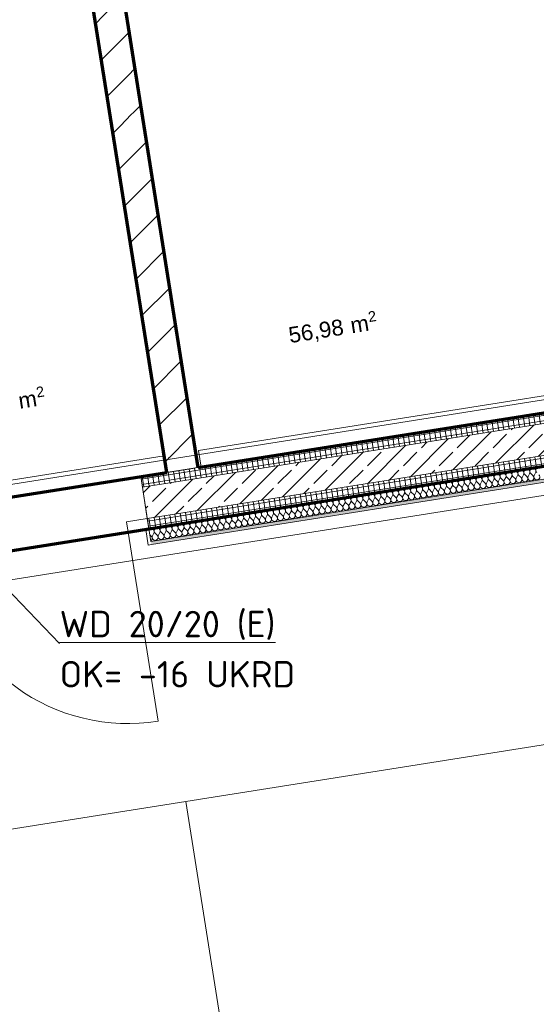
# Model space of a CAD drawing. Header units: millimetres. Extents: x 1523 to 75153, y -41886 to 10268.
# Tile 33 of 54: x 43368 to 45813, y -18203 to -13546. Entities that reach past the tile are written whole.
import ezdxf

# ---------------------------------------------------------------- set-up
doc = ezdxf.new("R2010")
doc.units = ezdxf.units.MM
for name, pattern in [('CAx_nichtHalbton', [20001.0584, 10000, -0.5292, 10000, -0.5292]), ('IMPORT-STRICHPUNKT _7_', [20, 10, -5, 0, -5]), ('Verdeckt 2x', [3.572, 2.3813, -1.1907])]:
    doc.linetypes.add(name, pattern=pattern)
for name, color, linetype, lineweight, true_color in [('50 A--Möblierung', 7, 'Continuous', 13, 0x656565), ('90 A--Achsraster _1_50_', 7, 'IMPORT-STRICHPUNKT _7_', 13, 0x656565), ('Neubau_10 A--Wand innen _ Ausbau', 7, 'Continuous', 13, 0x656565), ('Neubau_10 A--Wand innen _tragend_', 7, 'Continuous', 13, 0x656565), ('Neubau_10 VSI--Wärmeschutz _veritkal_', 7, 'Continuous', 13, 0x656565), ('Neubau_20 A--Gründungsbelag', 7, 'Continuous', 13, 0x656565), ('Neubau_80 A--Raum', 7, 'Continuous', 13, 0x656565), ('Sockelbeschichtung Sprühnebel', 7, 'Continuous', 13, 0x656565), ('Xref_706_5_--_ÜP_-1_000_16_Übersichtsplan UG_IFC 2025_01_13_dwg', 7, 'Continuous', 13, 0x767676), ('XX', 7, 'Continuous', 18, 0x804040)]:
    doc.layers.add(name, color=color, linetype=linetype, lineweight=lineweight, true_color=true_color)
doc.layers.add('M-EQPM-___-IDEN', color=7, linetype='Continuous', lineweight=9)
doc.styles.add('Arial', font='arial.ttf', dxfattribs={"height": 75})
doc.styles.add('Arial_1', font='arial.ttf', dxfattribs={"height": 49.5})
doc.styles.add('ISOCPEUR', font='isocpeur.ttf', dxfattribs={"height": 125})
pattern_1 = [(86.336, (0, 0), (-86.42598, 5.53439), [0, -50]), (86.336, (-41.615, 27.72), (-86.42598, 5.53439), [0, -50])]
pattern_2 = [(95.336, (0, 0), (24.891662, 2.324905), []), (185.336, (0, 0), (-2.324905, 24.891662), [])]

# ---------------------------------------------------------------- blocks, each defined once
blk = doc.blocks.new('Xref_706_5_--_ÜP_-1_000_11_Übersichtsplan UG_IFC 2024_09_30_dwg__X127-41959695-SuD_-1UG gesamt Plot  - Blatt 2')
at = {"layer": 'Neubau_10 A--Wand innen _ Ausbau', "color": 9, "true_color": 0xcbcbcb}
blk.add_line((10499.6, -47061.6), (10491.8, -47052), dxfattribs=at)
blk = doc.blocks.new('Xref_706_5_--_ÜP_-1_000_11_Übersichtsplan UG_IFC 2024_09_30_dwg__X128-41959696-SuD_-1UG gesamt Plot  - Blatt 2')
at = {"layer": 'Neubau_10 A--Wand innen _ Ausbau', "color": 9, "true_color": 0xcbcbcb}
blk.add_line((10509.2, -47073.7), (10499.6, -47061.6), dxfattribs=at)
blk = doc.blocks.new('Xref_706_5_--_ÜP_-1_000_11_Übersichtsplan UG_IFC 2024_09_30_dwg__X129-41959697-SuD_-1UG gesamt Plot  - Blatt 2')
at = {"layer": 'Neubau_10 A--Wand innen _ Ausbau', "color": 9, "true_color": 0xcbcbcb}
for p, q in [((10334.6, -47081.8), (10325, -47069.8)), ((10509.2, -47073.7), (10499.6, -47061.6)), ((9286.4, -47130.7), (9276.7, -47118.6)), ((9461, -47122.6), (9451.3, -47110.5)), ((9635.6, -47114.4), (9626, -47102.4)), ((9810.2, -47106.3), (9800.6, -47094.2)), ((9985.4, -47098.1), (9975.7, -47086.1)), ((10160, -47090), (10150.3, -47077.9)), ((8412.8, -47171.4), (8403.1, -47159.3)), ((8587.4, -47163.3), (8577.7, -47151.2)), ((8762, -47155.1), (8752.3, -47143.1)), ((8937.1, -47147), (8927.5, -47134.9)), ((9111.8, -47138.8), (9102.1, -47126.8)), ((7364.5, -47220.3), (7354.9, -47208.2)), ((7539.1, -47212.1), (7529.5, -47200.1)), ((7713.7, -47204), (7704.1, -47191.9)), ((7888.9, -47195.8), (7879.2, -47183.8)), ((8238.1, -47179.5), (8228.5, -47167.5)), ((6665.5, -47252.8), (6655.9, -47240.8)), ((6838.3, -47242.4), (6830.5, -47232.6)), ((6840.7, -47244.7), (6838.9, -47242.4)), ((7015.3, -47236.5), (7005.6, -47224.5)), ((7189.9, -47228.4), (7180.2, -47216.3))]:
    blk.add_line(p, q, dxfattribs=at)
at = {"layer": 'Neubau_10 A--Wand innen _ Ausbau', "color": 9, "true_color": 0xcbcbcb, "flags": 128}
blk.add_lwpolyline([(8063.5, -47187.7), (8054.2, -47176.1), (8053.9, -47175.6)], dxfattribs=at)
blk = doc.blocks.new('Xref_706_5_--_ÜP_-1_000_11_Übersichtsplan UG_IFC 2024_09_30_dwg__X130-41959698-SuD_-1UG gesamt Plot  - Blatt 2')
at = {"layer": 'Neubau_10 A--Wand innen _ Ausbau', "color": 9, "true_color": 0xcbcbcb}
for p, q in [((10150.3, -47077.9), (10140.7, -47065.9)), ((10325, -47069.8), (10315.3, -47057.7)), ((10499.6, -47061.6), (10489.9, -47049.6)), ((9102.1, -47126.8), (9092.4, -47114.7)), ((9276.7, -47118.6), (9267.1, -47106.6)), ((9451.3, -47110.5), (9441.7, -47098.4)), ((9626, -47102.4), (9616.3, -47090.3)), ((9800.6, -47094.2), (9790.9, -47082.2)), ((9975.7, -47086.1), (9966.1, -47074)), ((8053.9, -47175.6), (8044.2, -47163.6)), ((8228.5, -47167.5), (8218.8, -47155.4)), ((8403.1, -47159.3), (8393.4, -47147.3)), ((8577.7, -47151.2), (8568.1, -47139.1)), ((8752.3, -47143.1), (8742.7, -47131)), ((8927.5, -47134.9), (8917.8, -47122.8)), ((7005.6, -47224.5), (6996, -47212.4)), ((7180.2, -47216.3), (7170.6, -47204.3)), ((7354.9, -47208.2), (7345.2, -47196.1)), ((7529.5, -47200.1), (7519.8, -47188)), ((7704.1, -47191.9), (7694.4, -47179.9)), ((7879.2, -47183.8), (7869.6, -47171.7)), ((6655.9, -47240.8), (6646.2, -47228.7)), ((6830.5, -47232.6), (6820.8, -47220.6))]:
    blk.add_line(p, q, dxfattribs=at)
blk = doc.blocks.new('Xref_706_5_--_ÜP_-1_000_11_Übersichtsplan UG_IFC 2024_09_30_dwg__X131-41959699-SuD_-1UG gesamt Plot  - Blatt 2')
at = {"layer": 'Neubau_10 A--Wand innen _ Ausbau', "color": 9, "true_color": 0xcbcbcb}
for p, q in [((10403, -46941), (10393.4, -46928.9)), ((9354.8, -46989.9), (9345.1, -46977.8)), ((9529.4, -46981.7), (9519.8, -46969.7)), ((9704, -46973.6), (9694.4, -46961.5)), ((9878.7, -46965.4), (9869, -46953.4)), ((10053.8, -46957.3), (10044.1, -46945.2)), ((10228.4, -46949.1), (10218.8, -46937.1)), ((8306.6, -47038.7), (8296.9, -47026.6)), ((8481.2, -47030.6), (8471.5, -47018.5)), ((8655.8, -47022.4), (8646.1, -47010.4)), ((8830.4, -47014.3), (8820.8, -47002.2)), ((9005.6, -47006.1), (8995.9, -46994.1)), ((9180.2, -46998), (9170.5, -46985.9)), ((7432.9, -47079.4), (7423.3, -47067.4)), ((7607.6, -47071.3), (7597.9, -47059.2)), ((7782.2, -47063.1), (7772.5, -47051.1)), ((7957.3, -47055), (7947.7, -47042.9)), ((8131.9, -47046.8), (8122.3, -47034.8)), ((6733.9, -47112), (6724.3, -47099.9)), ((6909.1, -47103.8), (6899.4, -47091.8)), ((7083.7, -47095.7), (7074.1, -47083.6)), ((7258.3, -47087.6), (7248.7, -47075.5))]:
    blk.add_line(p, q, dxfattribs=at)
blk = doc.blocks.new('Xref_706_5_--_ÜP_-1_000_11_Übersichtsplan UG_IFC 2024_09_30_dwg__X132-41959700-SuD_-1UG gesamt Plot  - Blatt 2')
at = {"layer": 'Neubau_10 A--Wand innen _ Ausbau', "color": 9, "true_color": 0xcbcbcb}
for p, q in [((9713.7, -46985.6), (9704, -46973.6)), ((9888, -46977.1), (9878.7, -46965.4)), ((9888.8, -46977.5), (9888.6, -46977.2)), ((10063.5, -46969.3), (10053.8, -46957.3)), ((10238.1, -46961.2), (10228.4, -46949.1)), ((10412.7, -46953.1), (10403, -46941)), ((8665.4, -47034.5), (8655.8, -47022.4)), ((8840.1, -47026.4), (8830.4, -47014.3)), ((9015.2, -47018.2), (9005.6, -47006.1)), ((9189.8, -47010.1), (9180.2, -46998)), ((9364.5, -47001.9), (9354.8, -46989.9)), ((9539.1, -46993.8), (9529.4, -46981.7)), ((7617.2, -47083.3), (7607.6, -47071.3)), ((7791.8, -47075.2), (7782.2, -47063.1)), ((7967, -47067), (7957.3, -47055)), ((8141.6, -47058.9), (8131.9, -47046.8)), ((8316.2, -47050.8), (8306.6, -47038.7)), ((8490.8, -47042.6), (8481.2, -47030.6)), ((6743.6, -47124.1), (6733.9, -47112)), ((6918.7, -47115.9), (6909.1, -47103.8)), ((7093.4, -47107.8), (7083.7, -47095.7)), ((7442.6, -47091.5), (7432.9, -47079.4))]:
    blk.add_line(p, q, dxfattribs=at)
at = {"layer": 'Neubau_10 A--Wand innen _ Ausbau', "color": 9, "true_color": 0xcbcbcb, "flags": 128}
blk.add_lwpolyline([(7268, -47099.6), (7258.5, -47087.8), (7258.3, -47087.6)], dxfattribs=at)
blk = doc.blocks.new('Xref_706_5_--_ÜP_-1_000_11_Übersichtsplan UG_IFC 2024_09_30_dwg__X133-41959701-SuD_-1UG gesamt Plot  - Blatt 2')
at = {"layer": 'Neubau_10 A--Wand innen _ Ausbau', "color": 9, "true_color": 0xcbcbcb}
for p, q in [((9966.1, -47074), (9888.8, -46977.5)), ((10140.7, -47065.9), (10063.5, -46969.3)), ((10315.3, -47057.7), (10238.1, -46961.2)), ((10489.9, -47049.6), (10412.7, -46953.1)), ((8871.4, -47065.5), (8840.1, -47026.4)), ((9092.4, -47114.7), (9015.2, -47018.2)), ((9267.1, -47106.6), (9189.8, -47010.1)), ((9441.7, -47098.4), (9364.5, -47001.9)), ((9616.3, -47090.3), (9539.1, -46993.8)), ((9790.9, -47082.2), (9713.7, -46985.6)), ((8044.2, -47163.6), (7967, -47067)), ((8218.8, -47155.4), (8141.6, -47058.9)), ((8393.4, -47147.3), (8316.2, -47050.8)), ((8568.1, -47139.1), (8490.8, -47042.6)), ((8742.7, -47131), (8665.4, -47034.5)), ((8917.8, -47122.8), (8872, -47065.6)), ((6996, -47212.4), (6918.7, -47115.9)), ((7170.6, -47204.3), (7093.4, -47107.8)), ((7345.2, -47196.1), (7268, -47099.6)), ((7854.8, -47153.9), (7791.8, -47075.2)), ((6820.8, -47220.6), (6743.6, -47124.1)), ((7869.6, -47171.7), (7855.4, -47154)), ((6646.2, -47228.7), (6634.6, -47214.2))]:
    blk.add_line(p, q, dxfattribs=at)
at = {"layer": 'Neubau_10 A--Wand innen _ Ausbau', "color": 9, "true_color": 0xcbcbcb, "flags": 128}
for points in [[(7519.8, -47188), (7457.3, -47109.8), (7442.6, -47091.5)], [(7694.4, -47179.9), (7656, -47131.9), (7617.2, -47083.3)]]:
    blk.add_lwpolyline(points, dxfattribs=at)
blk = doc.blocks.new('Xref_706_5_--_ÜP_-1_000_11_Übersichtsplan UG_IFC 2024_09_30_dwg__X371-41959943-SuD_-1UG gesamt Plot  - Blatt 2')
at = {"layer": 'Neubau_10 A--Wand innen _tragend_', "color": 9, "true_color": 0xcbcbcb}
for p, q in [((10766.4, -45345.1), (10754.6, -45337.1)), ((10766.7, -45350.8), (10755.6, -45359.9)), ((10767.7, -45373.7), (10755.9, -45365.6)), ((10768, -45379.4), (10757, -45388.5)), ((10769.1, -45402.2), (10757.2, -45394.2)), ((10769.3, -45407.9), (10758.3, -45417)), ((10770.4, -45430.7), (10758.6, -45422.7)), ((10770.7, -45436.4), (10759.6, -45445.5)), ((10771.7, -45459.3), (10759.9, -45451.2)), ((10772, -45465), (10761, -45474.1)), ((10773, -45487.8), (10761.2, -45479.8)), ((10773.3, -45493.5), (10762.3, -45502.6)), ((10774.4, -45516.4), (10762.6, -45508.3)), ((10774.6, -45522.1), (10763.6, -45531.2)), ((10775.7, -45544.9), (10763.9, -45536.9)), ((10776, -45550.6), (10765, -45559.7)), ((10777, -45573.4), (10765.2, -45565.4)), ((10777.3, -45579.1), (10766.3, -45588.2)), ((10778.4, -45602), (10766.6, -45593.9)), ((10778.6, -45607.7), (10767.6, -45616.8)), ((10779.7, -45630.5), (10767.9, -45622.5)), ((10780, -45636.2), (10768.9, -45645.3)), ((10781, -45659.1), (10769.2, -45651)), ((10781.3, -45664.8), (10770.3, -45673.9)), ((10782.4, -45687.6), (10770.5, -45679.6)), ((10782.6, -45693.3), (10771.6, -45702.4)), ((10783.7, -45716.1), (10771.9, -45708.1)), ((10784, -45721.8), (10772.9, -45730.9)), ((10785, -45744.7), (10773.2, -45736.7)), ((10785.3, -45750.4), (10774.3, -45759.5)), ((10786.3, -45773.2), (10774.5, -45765.2)), ((10786.6, -45778.9), (10775.6, -45788)), ((10787.7, -45801.8), (10775.9, -45793.7)), ((10787.9, -45807.5), (10776.9, -45816.6)), ((10789, -45830.3), (10777.2, -45822.3)), ((10789.3, -45836), (10778.3, -45845.1)), ((10790.3, -45858.8), (10778.5, -45850.8)), ((10790.6, -45864.6), (10779.6, -45873.6)), ((10791.7, -45887.4), (10779.9, -45879.4)), ((10791.9, -45893.1), (10780.9, -45902.2)), ((10793, -45915.9), (10781.2, -45907.9)), ((10793.3, -45921.6), (10782.2, -45930.7)), ((10794.3, -45944.5), (10782.5, -45936.4)), ((10794.6, -45950.2), (10783.6, -45959.3)), ((10795.7, -45973), (10783.8, -45965)), ((10795.9, -45978.7), (10784.9, -45987.8)), ((10797, -46001.5), (10785.2, -45993.5)), ((10797.3, -46007.3), (10786.2, -46016.3)), ((10798.3, -46030.1), (10786.5, -46022.1)), ((10798.6, -46035.8), (10787.6, -46044.9)), ((10799.6, -46058.6), (10787.8, -46050.6)), ((10799.9, -46064.3), (10788.9, -46073.4)), ((10801, -46087.2), (10789.2, -46079.1)), ((10801.2, -46092.9), (10790.2, -46102)), ((10802.3, -46115.7), (10790.5, -46107.7)), ((10802.6, -46121.4), (10791.6, -46130.5)), ((10803.6, -46144.2), (10791.8, -46136.2)), ((10803.9, -46150), (10792.9, -46159)), ((10805, -46172.8), (10793.2, -46164.8)), ((10805.2, -46178.5), (10794.2, -46187.6)), ((10806.3, -46201.3), (10794.5, -46193.3)), ((10806.6, -46207), (10795.5, -46216.1)), ((10807.6, -46229.9), (10795.8, -46221.8)), ((10807.9, -46235.6), (10796.9, -46244.7)), ((10809, -46258.4), (10797.1, -46250.4)), ((10809.2, -46264.1), (10798.2, -46273.2)), ((10810.3, -46286.9), (10798.5, -46278.9)), ((10810.6, -46292.7), (10799.5, -46301.8)), ((10811.6, -46315.5), (10799.8, -46307.5)), ((10811.9, -46321.2), (10800.9, -46330.3)), ((10813, -46344), (10801.1, -46336)), ((10813.2, -46349.7), (10802.2, -46358.8)), ((10814.3, -46372.6), (10802.5, -46364.5)), ((10814.5, -46378.3), (10803.5, -46387.4)), ((10815.6, -46401.1), (10803.8, -46393.1)), ((10815.9, -46406.8), (10804.9, -46415.9)), ((10816.9, -46429.7), (10805.1, -46421.6)), ((10817.2, -46435.4), (10806.2, -46444.5)), ((10818.3, -46458.2), (10806.5, -46450.2)), ((10818.5, -46463.9), (10807.5, -46473)), ((10819.6, -46486.7), (10807.8, -46478.7)), ((10819.9, -46492.4), (10808.8, -46501.5)), ((10820.9, -46515.3), (10809.1, -46507.2)), ((10821.2, -46521), (10810.2, -46530.1)), ((10822.3, -46543.8), (10810.4, -46535.8)), ((10822.5, -46549.5), (10811.5, -46558.6)), ((10823.6, -46572.4), (10811.8, -46564.3)), ((10823.9, -46578.1), (10812.8, -46587.2)), ((10824.9, -46600.9), (10813.1, -46592.9)), ((10825.2, -46606.6), (10814.2, -46615.7)), ((10826.3, -46629.4), (10814.4, -46621.4)), ((10826.5, -46635.1), (10815.5, -46644.2)), ((10827.6, -46658), (10815.8, -46649.9)), ((10827.8, -46663.7), (10816.8, -46672.8)), ((10828.9, -46686.5), (10817.1, -46678.5)), ((10829.2, -46692.2), (10818.2, -46701.3)), ((10830.2, -46715.1), (10818.4, -46707)), ((10830.5, -46720.8), (10819.5, -46729.9)), ((10831.6, -46743.6), (10819.8, -46735.6)), ((10831.8, -46749.3), (10820.8, -46758.4)), ((10832.9, -46772.1), (10821.1, -46764.1)), ((10833.2, -46777.8), (10822.1, -46786.9)), ((10834.2, -46800.7), (10822.4, -46792.6)), ((10834.5, -46806.4), (10823.5, -46815.5)), ((10835.6, -46829.2), (10823.7, -46821.2)), ((10835.8, -46834.9), (10824.8, -46844)), ((10836.9, -46857.8), (10825.1, -46849.7)), ((10837.2, -46863.5), (10826.1, -46872.6)), ((10838.2, -46886.3), (10826.4, -46878.3)), ((10838.5, -46892), (10827.5, -46901.1)), ((10839.6, -46914.8), (10827.7, -46906.8)), ((10839.8, -46920.5), (10828.8, -46929.6)), ((10840.9, -46943.4), (10829.1, -46935.3)), ((10841.1, -46949.1), (10830.1, -46958.2)), ((10842.2, -46971.9), (10830.4, -46963.9)), ((10842.5, -46977.6), (10831.5, -46986.7)), ((10843.5, -47000.5), (10831.7, -46992.4)), ((10843.8, -47006.2), (10832.8, -47015.3)), ((10844.9, -47029), (10833.1, -47021)), ((10845.1, -47034.7), (10834.1, -47043.8)), ((10846.2, -47057.5), (10834.4, -47049.5)), ((10846.5, -47063.2), (10835.4, -47072.3)), ((10847.5, -47086.1), (10835.7, -47078.1)), ((10847.8, -47091.8), (10836.8, -47100.9)), ((10848.9, -47114.6), (10837, -47106.6)), ((10849.1, -47120.3), (10838.1, -47129.4)), ((10850.2, -47143.2), (10838.4, -47135.1)), ((10850.5, -47148.9), (10839.4, -47158)), ((10851.5, -47171.7), (10839.7, -47163.7)), ((10851.8, -47177.4), (10844.8, -47183.2))]:
    blk.add_line(p, q, dxfattribs=at)
for centre, start, end in [((10745.2, -45320.4), 182.6681, 309.538), ((10746.6, -45348.9), 55.7982, 182.6681), ((10746.6, -45348.9), 182.6681, 309.538), ((10774.4, -45333.3), 235.7982, 129.538), ((10775.8, -45361.8), 235.7982, 129.538), ((10747.9, -45377.4), 55.7982, 182.6681), ((10747.9, -45377.4), 182.6681, 309.538), ((10749.2, -45406), 55.7982, 182.6681), ((10777.1, -45390.4), 235.7982, 129.538), ((10749.2, -45406), 182.6681, 309.538), ((10750.5, -45434.5), 55.7982, 182.6681), ((10750.5, -45434.5), 182.6681, 309.538), ((10778.4, -45418.9), 235.7982, 129.538), ((10779.7, -45447.5), 235.7982, 129.538), ((10751.9, -45463.1), 55.7982, 182.6681), ((10751.9, -45463.1), 182.6681, 309.538), ((10753.2, -45491.6), 55.7982, 182.6681), ((10781.1, -45476), 235.7982, 129.538), ((10753.2, -45491.6), 182.6681, 309.538), ((10754.5, -45520.1), 55.7982, 182.6681), ((10754.5, -45520.1), 182.6681, 309.538), ((10755.9, -45548.7), 55.7982, 182.6681), ((10782.4, -45504.5), 235.7982, 129.538), ((10783.7, -45533.1), 235.7982, 129.538), ((10755.9, -45548.7), 182.6681, 309.538), ((10757.2, -45577.2), 55.7982, 182.6681), ((10757.2, -45577.2), 182.6681, 309.538), ((10785.1, -45561.6), 235.7982, 129.538), ((10786.4, -45590.2), 235.7982, 129.538), ((10758.5, -45605.8), 55.7982, 182.6681), ((10758.5, -45605.8), 182.6681, 309.538), ((10759.9, -45634.3), 55.7982, 182.6681), ((10787.7, -45618.7), 235.7982, 129.538), ((10759.9, -45634.3), 182.6681, 309.538), ((10761.2, -45662.8), 55.7982, 182.6681), ((10761.2, -45662.8), 182.6681, 309.538), ((10789.1, -45647.2), 235.7982, 129.538), ((10790.4, -45675.8), 235.7982, 129.538), ((10762.5, -45691.4), 55.7982, 182.6681), ((10762.5, -45691.4), 182.6681, 309.538), ((10763.8, -45719.9), 55.7982, 182.6681), ((10763.8, -45719.9), 182.6681, 309.538), ((10791.7, -45704.3), 235.7982, 129.538), ((10793, -45732.9), 235.7982, 129.538), ((10765.2, -45748.5), 55.7982, 182.6681), ((10765.2, -45748.5), 182.6681, 309.538), ((10766.5, -45777), 55.7982, 182.6681), ((10794.4, -45761.4), 235.7982, 129.538), ((10766.5, -45777), 182.6681, 309.538), ((10767.8, -45805.5), 55.7982, 182.6681), ((10767.8, -45805.5), 182.6681, 309.538), ((10795.7, -45789.9), 235.7982, 129.538), ((10797, -45818.5), 235.7982, 129.538), ((10769.2, -45834.1), 55.7982, 182.6681), ((10769.2, -45834.1), 182.6681, 309.538), ((10770.5, -45862.6), 55.7982, 182.6681), ((10798.4, -45847), 235.7982, 129.538), ((10799.7, -45875.6), 235.7982, 129.538), ((10770.5, -45862.6), 182.6681, 309.538), ((10771.8, -45891.2), 55.7982, 182.6681), ((10771.8, -45891.2), 182.6681, 309.538), ((10773.2, -45919.7), 55.7982, 182.6681), ((10801, -45904.1), 235.7982, 129.538), ((10773.2, -45919.7), 182.6681, 309.538), ((10774.5, -45948.2), 55.7982, 182.6681), ((10774.5, -45948.2), 182.6681, 309.538), ((10802.4, -45932.6), 235.7982, 129.538), ((10803.7, -45961.2), 235.7982, 129.538), ((10775.8, -45976.8), 55.7982, 182.6681), ((10775.8, -45976.8), 182.6681, 309.538), ((10777.1, -46005.3), 55.7982, 182.6681), ((10805, -45989.7), 235.7982, 129.538), ((10777.1, -46005.3), 182.6681, 309.538), ((10778.5, -46033.9), 55.7982, 182.6681), ((10778.5, -46033.9), 182.6681, 309.538), ((10779.8, -46062.4), 55.7982, 182.6681), ((10806.4, -46018.3), 235.7982, 129.538), ((10807.7, -46046.8), 235.7982, 129.538), ((10779.8, -46062.4), 182.6681, 309.538), ((10781.1, -46091), 55.7982, 182.6681), ((10781.1, -46091), 182.6681, 309.538), ((10809, -46075.4), 235.7982, 129.538), ((10810.3, -46103.9), 235.7982, 129.538), ((10782.5, -46119.5), 55.7982, 182.6681), ((10782.5, -46119.5), 182.6681, 309.538), ((10783.8, -46148), 55.7982, 182.6681), ((10811.7, -46132.4), 235.7982, 129.538), ((10783.8, -46148), 182.6681, 309.538), ((10785.1, -46176.6), 55.7982, 182.6681), ((10785.1, -46176.6), 182.6681, 309.538), ((10813, -46161), 235.7982, 129.538), ((10814.3, -46189.5), 235.7982, 129.538), ((10786.5, -46205.1), 55.7982, 182.6681), ((10786.5, -46205.1), 182.6681, 309.538), ((10787.8, -46233.7), 55.7982, 182.6681), ((10787.8, -46233.7), 182.6681, 309.538), ((10815.7, -46218.1), 235.7982, 129.538), ((10817, -46246.6), 235.7982, 129.538), ((10789.1, -46262.2), 55.7982, 182.6681), ((10789.1, -46262.2), 182.6681, 309.538), ((10790.4, -46290.7), 55.7982, 182.6681), ((10818.3, -46275.1), 235.7982, 129.538), ((10790.4, -46290.7), 182.6681, 309.538), ((10791.8, -46319.3), 55.7982, 182.6681), ((10791.8, -46319.3), 182.6681, 309.538), ((10819.7, -46303.7), 235.7982, 129.538), ((10821, -46332.2), 235.7982, 129.538), ((10793.1, -46347.8), 55.7982, 182.6681), ((10793.1, -46347.8), 182.6681, 309.538), ((10794.4, -46376.4), 55.7982, 182.6681), ((10822.3, -46360.8), 235.7982, 129.538), ((10794.4, -46376.4), 182.6681, 309.538), ((10795.8, -46404.9), 55.7982, 182.6681), ((10795.8, -46404.9), 182.6681, 309.538), ((10797.1, -46433.4), 55.7982, 182.6681), ((10823.6, -46389.3), 235.7982, 129.538), ((10825, -46417.8), 235.7982, 129.538), ((10797.1, -46433.4), 182.6681, 309.538), ((10798.4, -46462), 55.7982, 182.6681), ((10798.4, -46462), 182.6681, 309.538), ((10826.3, -46446.4), 235.7982, 129.538), ((10827.6, -46474.9), 235.7982, 129.538), ((10799.8, -46490.5), 55.7982, 182.6681), ((10799.8, -46490.5), 182.6681, 309.538), ((10801.1, -46519.1), 55.7982, 182.6681), ((10829, -46503.5), 235.7982, 129.538), ((10801.1, -46519.1), 182.6681, 309.538), ((10802.4, -46547.6), 55.7982, 182.6681), ((10802.4, -46547.6), 182.6681, 309.538), ((10830.3, -46532), 235.7982, 129.538), ((10831.6, -46560.5), 235.7982, 129.538), ((10803.7, -46576.1), 55.7982, 182.6681), ((10803.7, -46576.1), 182.6681, 309.538), ((10805.1, -46604.7), 55.7982, 182.6681), ((10805.1, -46604.7), 182.6681, 309.538), ((10833, -46589.1), 235.7982, 129.538), ((10834.3, -46617.6), 235.7982, 129.538), ((10806.4, -46633.2), 55.7982, 182.6681), ((10806.4, -46633.2), 182.6681, 309.538), ((10807.7, -46661.8), 55.7982, 182.6681), ((10835.6, -46646.2), 235.7982, 129.538), ((10807.7, -46661.8), 182.6681, 309.538), ((10809.1, -46690.3), 55.7982, 182.6681), ((10809.1, -46690.3), 182.6681, 309.538), ((10836.9, -46674.7), 235.7982, 129.538), ((10838.3, -46703.2), 235.7982, 129.538), ((10810.4, -46718.8), 55.7982, 182.6681), ((10810.4, -46718.8), 182.6681, 309.538), ((10811.7, -46747.4), 55.7982, 182.6681), ((10839.6, -46731.8), 235.7982, 129.538), ((10840.9, -46760.3), 235.7982, 129.538), ((10811.7, -46747.4), 182.6681, 309.538), ((10813.1, -46775.9), 55.7982, 182.6681), ((10813.1, -46775.9), 182.6681, 309.538), ((10814.4, -46804.5), 55.7982, 182.6681), ((10842.3, -46788.9), 235.7982, 129.538), ((10814.4, -46804.5), 182.6681, 309.538), ((10815.7, -46833), 55.7982, 182.6681), ((10815.7, -46833), 182.6681, 309.538), ((10843.6, -46817.4), 235.7982, 129.538), ((10844.9, -46845.9), 235.7982, 129.538), ((10817, -46861.5), 55.7982, 182.6681), ((10817, -46861.5), 182.6681, 309.538), ((10818.4, -46890.1), 55.7982, 182.6681), ((10846.3, -46874.5), 235.7982, 129.538), ((10818.4, -46890.1), 182.6681, 309.538), ((10819.7, -46918.6), 55.7982, 182.6681), ((10819.7, -46918.6), 182.6681, 309.538), ((10821, -46947.2), 55.7982, 182.6681), ((10847.6, -46903), 235.7982, 129.538), ((10848.9, -46931.6), 235.7982, 129.538), ((10821, -46947.2), 182.6681, 309.538), ((10822.4, -46975.7), 55.7982, 182.6681), ((10822.4, -46975.7), 182.6681, 309.538), ((10850.2, -46960.1), 235.7982, 129.538), ((10851.6, -46988.6), 235.7982, 129.538), ((10823.7, -47004.2), 55.7982, 182.6681), ((10823.7, -47004.2), 182.6681, 309.538), ((10825, -47032.8), 55.7982, 182.6681), ((10852.9, -47017.2), 235.7982, 129.538), ((10825, -47032.8), 182.6681, 309.538), ((10826.4, -47061.3), 55.7982, 182.6681), ((10826.4, -47061.3), 182.6681, 309.538), ((10854.2, -47045.7), 235.7982, 129.538), ((10855.6, -47074.3), 235.7982, 129.538), ((10827.7, -47089.9), 55.7982, 182.6681), ((10827.7, -47089.9), 182.6681, 309.538), ((10829, -47118.4), 55.7982, 182.6681), ((10829, -47118.4), 182.6681, 309.538), ((10856.9, -47102.8), 235.7982, 129.538), ((10858.2, -47131.3), 235.7982, 129.538), ((10830.3, -47146.9), 55.7982, 182.6681), ((10830.3, -47146.9), 182.6681, 309.538), ((10831.7, -47175.5), 55.7982, 182.6681), ((10859.6, -47159.9), 235.7982, 129.538), ((10831.7, -47175.5), 182.6681, 218.2778), ((10860.9, -47188.4), 27.3599, 129.538)]:
    blk.add_arc(centre, 14.3, start, end, dxfattribs=at)
blk = doc.blocks.new('Xref_706_5_--_ÜP_-1_000_11_Übersichtsplan UG_IFC 2024_09_30_dwg_Tür Ol 2-Fl 27_9-41959946-SuD_-1UG gesamt Plot  - Blatt 2')
at = {"layer": 'Neubau_10 A--Wand innen _tragend_', "color": 9, "true_color": 0xcbcbcb}
for p, q in [((-905, 0), (-905, 905)), ((905, 0), (905, 905))]:
    blk.add_line(p, q, dxfattribs=at)
at = {"layer": 'Neubau_10 A--Wand innen _tragend_', "color": 9, "true_color": 0xcbcbcb, "flags": 128}
for points in [[(-1005, 75), (-990, 75), (-990, 0)], [(1005, 75), (990, 75), (990, 0)], [(-1005, -50), (-905, -50), (-905, 0), (-1005, 0), (-1005, -50), (-1005, 0), (-1005, -50), (-1005, -200), (-1005, -250)], [(1005, -50), (905, -50), (905, 0), (1005, 0), (1005, -50), (1005, 0), (1005, -50), (1005, -200), (1005, -250)]]:
    blk.add_lwpolyline(points, dxfattribs=at)
at = {"layer": 'Neubau_10 A--Wand innen _tragend_', "color": 9, "true_color": 0xcbcbcb}
for centre, start, end in [((-905, 0), 360, 90), ((905, 0), 90, 180)]:
    blk.add_arc(centre, 905, start, end, dxfattribs=at)
blk = doc.blocks.new('Xref_706_5_--_ÜP_-1_000_11_Übersichtsplan UG_IFC 2024_09_30_dwg_Standard-Rastermarker_7-V2-SuD_-1UG gesamt Plot  - Blatt 2')
at = {"layer": '90 A--Achsraster _1_50_', "color": 9, "true_color": 0xcbcbcb}
blk.add_line((37913.7, 0), (93092.9, 0), dxfattribs=at)
blk = doc.blocks.new('Xref_706_5_--_ÜP_-1_000_11_Übersichtsplan UG_IFC 2024_09_30_dwg_Tank 1_A-U 015_55-41960505-SuD_-1UG gesamt Plot  - Blatt 2')
at = {"layer": 'Neubau_80 A--Raum', "attachment_point": 1, "rotation": 92.6681, "line_spacing_factor": 0.941778}
for s, insert, char_height, width, style in [('2', (7846, -47966.5), 49.5, 46.058, 'Arial_1'), (' m', (7865.6, -48084), 75, 138.65, 'Arial'), ('10,93', (7878, -48350.4), 75, 314.028, 'Arial')]:
    blk.add_mtext(s, dxfattribs=dict(at, insert=insert, char_height=char_height, width=width, style=style))
blk = doc.blocks.new('Xref_706_5_--_ÜP_-1_000_11_Übersichtsplan UG_IFC 2024_09_30_dwg_NEA 1_A-U 016_56-41960506-SuD_-1UG gesamt Plot  - Blatt 2')
at = {"layer": 'Neubau_80 A--Raum', "attachment_point": 1, "rotation": 92.6681, "line_spacing_factor": 0.941778}
for s, insert, char_height, width, style in [('2', (7740.6, -46362.4), 49.5, 46.058, 'Arial_1'), (' m', (7760.2, -46479.8), 75, 138.65, 'Arial'), ('56,98', (7772.6, -46746.2), 75, 314.028, 'Arial')]:
    blk.add_mtext(s, dxfattribs=dict(at, insert=insert, char_height=char_height, width=width, style=style))
blk = doc.blocks.new('Xref_706_5_--_ÜP_-1_000_16_Übersichtsplan UG_IFC 2025_01_13_dwg-35469238-SuD_-1UG gesamt Plot  - Blatt 2')
at = {"layer": 'Neubau_10 A--Wand innen _tragend_', "true_color": 0xcbcbcb}
h = blk.add_hatch(dxfattribs=at)
h.set_pattern_fill('FP_4', color=9, style=0, pattern_type=2)
h.set_pattern_definition(pattern_2)
h.paths.add_polyline_path([(12802, -46648.5), (11992, -37976.2), (11942.2, -37980.8), (12752.2, -46653.1)])
h = blk.add_hatch(dxfattribs=at)
h.set_pattern_fill('FP_2', color=9, style=0, pattern_type=2)
h.set_pattern_definition([(131.336, (0, 0), (90.10192, 79.25683), []), (131.336, (-45.05, -39.63), (90.10192, 79.25683), [90, -30])])
h.paths.add_polyline_path([(12951.3, -46634.5), (12141.3, -37962.2), (11992, -37976.2), (12802, -46648.5)])
h = blk.add_hatch(dxfattribs=at)
h.set_pattern_fill('FP_4', color=9, style=0, pattern_type=2)
h.set_pattern_definition(pattern_2)
h.paths.add_polyline_path([(13001.1, -46629.9), (12191.1, -37957.6), (12141.3, -37962.2), (12951.3, -46634.5)])
h = blk.add_hatch(dxfattribs=at)
h.set_pattern_fill('FP_7', color=9, style=0, pattern_type=2)
h.set_pattern_definition(pattern_1)
h.paths.add_polyline_path([(13075.8, -46622.9), (12265.8, -37950.6), (12250.8, -37952), (13060.9, -46624.3)])
h = blk.add_hatch(dxfattribs=at)
h.set_pattern_fill('FP_7', color=9, style=0, pattern_type=2)
h.set_pattern_definition(pattern_1)
h.paths.add_polyline_path([(13077.2, -46637.8), (13075.8, -46622.9), (13001.1, -46629.9), (13002.5, -46644.8), (13074.8, -46638)])
at = {"layer": '50 A--Möblierung', "color": 9, "true_color": 0xcbcbcb, "flags": 128}
blk.add_lwpolyline([(20020.9, -48665.8), (14544.7, -49177.3), (14298.3, -46538.8), (19774.4, -46027.3), (19528, -43388.8), (14051.8, -43900.3), (14298.3, -46538.8), (19774.4, -46027.3)], close=True, dxfattribs=at)
at = {"layer": 'Neubau_10 A--Wand innen _ Ausbau', "color": 9, "true_color": 0xcbcbcb}
for p, q in [((12726.6, -46379.3), (8873.4, -46739.2)), ((8807.7, -46896), (12740.6, -46528.7))]:
    blk.add_line(p, q, dxfattribs=at)
at = {"layer": 'Neubau_10 A--Wand innen _tragend_', "color": 9, "true_color": 0xcbcbcb}
for p, q in [((12802, -46648.5), (11992, -37976.2)), ((12951.3, -46634.5), (12141.3, -37962.2))]:
    blk.add_line(p, q, dxfattribs=at)
at = {"layer": 'Neubau_10 A--Wand innen _tragend_', "color": 9, "true_color": 0xcbcbcb, "flags": 128}
for points in [[(12265.8, -37950.6), (12264.4, -37935.7), (12189.7, -37942.7), (12191.1, -37957.6), (13001.1, -46629.9), (13002.5, -46644.8), (13077.2, -46637.8), (13075.8, -46622.9), (12265.8, -37950.6)], [(12740.6, -46528.7), (12752.2, -46653.1), (13060.9, -46624.3), (12250.8, -37952), (11942.2, -37980.8), (12726.6, -46379.3)]]:
    blk.add_lwpolyline(points, dxfattribs=at)
at = {"layer": 'Neubau_10 VSI--Wärmeschutz _veritkal_', "color": 9, "true_color": 0xcbcbcb, "flags": 128}
blk.add_lwpolyline([(11522.7, -33490.4), (11443.1, -33497.8), (11526.8, -34393.9), (11591.9, -35090.9), (11707.2, -36325.5), (11763, -36922.9), (12645.6, -46371.8), (12725.2, -46364.4)], close=True, dxfattribs=at)
for points in [[(12726.6, -46379.3), (12727.8, -46391.8), (12729, -46404.2), (12738.3, -46503.8), (12739.4, -46516.2), (12740.6, -46528.7)], [(12759, -47586.5), (12660.9, -46536.1), (12740.6, -46528.7), (12838.7, -47579.1)]]:
    blk.add_lwpolyline(points, dxfattribs=at)
at = {"layer": 'Neubau_20 A--Gründungsbelag', "color": 9, "true_color": 0xcbcbcb, "flags": 128}
blk.add_lwpolyline([(13001.1, -46629.9), (12752.2, -46653.1), (11942.2, -37980.8), (12191.1, -37957.6)], close=True, dxfattribs=at)
at = {"layer": 'Sockelbeschichtung Sprühnebel', "color": 9, "true_color": 0xcbcbcb}
blk.add_line((15118.7, -72633.4), (9986.9, -17693.4), dxfattribs=at)
at = {"layer": 'Sockelbeschichtung Sprühnebel', "color": 9, "true_color": 0xcbcbcb, "flags": 128}
blk.add_lwpolyline([(10436.6, -17722.2), (15333.6, -70149.9), (15413.3, -70142.4), (15649.1, -72667.4)], dxfattribs=at)
for name, p, rotation in [('Xref_706_5_--_ÜP_-1_000_11_Übersichtsplan UG_IFC 2024_09_30_dwg_Standard-Rastermarker_7-V2-SuD_-1UG gesamt Plot  - Blatt 2', (18705.3, -110386.7), 95.33628353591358), ('Xref_706_5_--_ÜP_-1_000_11_Übersichtsplan UG_IFC 2024_09_30_dwg__X371-41959943-SuD_-1UG gesamt Plot  - Blatt 2', (0, 0), 2.668141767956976), ('Xref_706_5_--_ÜP_-1_000_11_Übersichtsplan UG_IFC 2024_09_30_dwg_NEA 1_A-U 016_56-41960506-SuD_-1UG gesamt Plot  - Blatt 2', (2152.5, 418.8), 2.668141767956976), ('Xref_706_5_--_ÜP_-1_000_11_Übersichtsplan UG_IFC 2024_09_30_dwg__X133-41959701-SuD_-1UG gesamt Plot  - Blatt 2', (0, 0), 2.668141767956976), ('Xref_706_5_--_ÜP_-1_000_11_Übersichtsplan UG_IFC 2024_09_30_dwg__X131-41959699-SuD_-1UG gesamt Plot  - Blatt 2', (0, 0), 2.668141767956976), ('Xref_706_5_--_ÜP_-1_000_11_Übersichtsplan UG_IFC 2024_09_30_dwg__X132-41959700-SuD_-1UG gesamt Plot  - Blatt 2', (0, 0), 2.668141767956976), ('Xref_706_5_--_ÜP_-1_000_11_Übersichtsplan UG_IFC 2024_09_30_dwg__X130-41959698-SuD_-1UG gesamt Plot  - Blatt 2', (0, 0), 2.668141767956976), ('Xref_706_5_--_ÜP_-1_000_11_Übersichtsplan UG_IFC 2024_09_30_dwg__X127-41959695-SuD_-1UG gesamt Plot  - Blatt 2', (0, 0), 2.668141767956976), ('Xref_706_5_--_ÜP_-1_000_11_Übersichtsplan UG_IFC 2024_09_30_dwg__X129-41959697-SuD_-1UG gesamt Plot  - Blatt 2', (0, 0), 2.668141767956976), ('Xref_706_5_--_ÜP_-1_000_11_Übersichtsplan UG_IFC 2024_09_30_dwg__X128-41959696-SuD_-1UG gesamt Plot  - Blatt 2', (0, 0), 2.668141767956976), ('Xref_706_5_--_ÜP_-1_000_11_Übersichtsplan UG_IFC 2024_09_30_dwg_Tank 1_A-U 015_55-41960505-SuD_-1UG gesamt Plot  - Blatt 2', (2228.3, 425.6), 2.668141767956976)]:
    blk.add_blockref(name, p, dxfattribs=dict(rotation=rotation))
at = {"extrusion": (0, 0, -1), "zscale": -0.9999999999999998, "rotation": 84.66371646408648}
blk.add_blockref('Xref_706_5_--_ÜP_-1_000_11_Übersichtsplan UG_IFC 2024_09_30_dwg_Tür Ol 2-Fl 27_9-41959946-SuD_-1UG gesamt Plot  - Blatt 2', (-13094.6, -47630.5), dxfattribs=at)

msp = doc.modelspace()

# ---------------------------------------------------------------- linework, layer by layer
at = {"layer": 'M-EQPM-___-IDEN'}
msp.add_line((43071.794, -15991.888), (43557.019, -16496.171), dxfattribs=at)
at = {"layer": 'XX', "color": 7, "linetype": 'CAx_nichtHalbton', "lineweight": 70, "true_color": 0xffffff}
for p, q in [((44064.284, -15687.746), (43368.15, -11292.528)), ((44212.437, -15664.281), (43516.303, -11269.063)), ((38162.461, -16875.619), (72664.654, -11411.008)), ((44212.437, -15664.281), (56998.08, -13639.234)), ((41600.002, -16078.05), (44064.284, -15687.746))]:
    msp.add_line(p, q, dxfattribs=at)
at = {"layer": 'XX', "color": 9, "linetype": 'Verdeckt 2x', "true_color": 0xc0c0c0}
for p, q in [((43516.303, -11269.063), (44212.437, -15664.281)), ((18164.802, -20041.167), (69450.974, -11918.235)), ((44212.437, -15664.281), (56998.08, -13639.234))]:
    msp.add_line(p, q, dxfattribs=at)

# ---------------------------------------------------------------- block references
at = {"layer": 'Xref_706_5_--_ÜP_-1_000_16_Übersichtsplan UG_IFC 2025_01_13_dwg', "color": 9, "true_color": 0xcbcbcb, "rotation": 273.6637164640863}
msp.add_blockref('Xref_706_5_--_ÜP_-1_000_16_Übersichtsplan UG_IFC 2025_01_13_dwg-35469238-SuD_-1UG gesamt Plot  - Blatt 2', (89683.72, 0), dxfattribs=at)

# ---------------------------------------------------------------- texts
at = {"layer": 'M-EQPM-___-IDEN', "color": 1, "true_color": 0xff0000, "char_height": 125, "attachment_point": 1, "style": 'ISOCPEUR'}
for s, insert, width in [('\\LWD 20/20 (E)', (43557.019, -16341.809), 1242.61562), ('OK= -16 UKRD', (43557.019, -16579.072), 1306.75062)]:
    msp.add_mtext(s, dxfattribs=dict(at, insert=insert, width=width))

doc.saveas('drawing.dxf')
